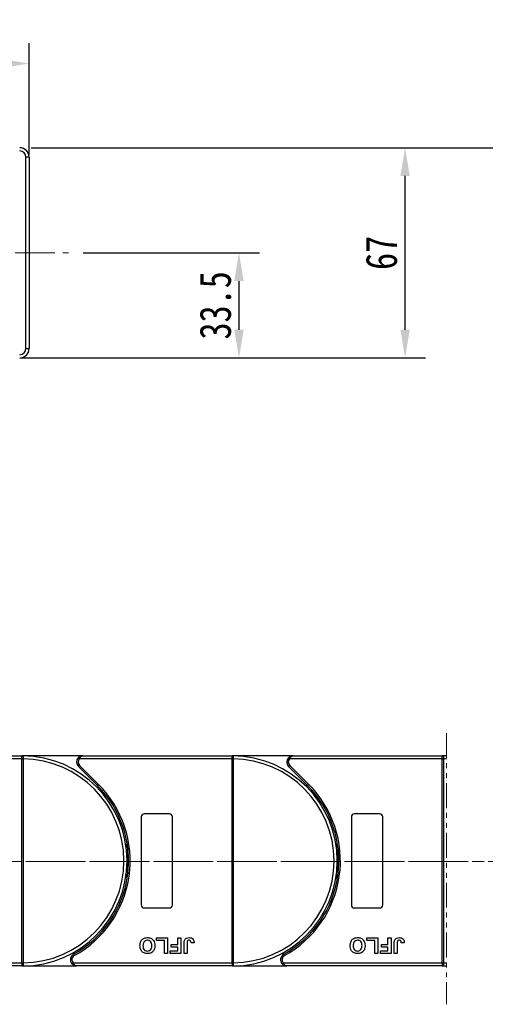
# Model space of a CAD drawing. Header units: millimetres. Extents: x 3059 to 4529, y 344 to 1377.
# Tile 18 of 42: x 3870 to 4019, y 765 to 1078. Entities that reach past the tile are written whole.
import ezdxf

# ---------------------------------------------------------------- set-up
doc = ezdxf.new("R2010")
doc.units = ezdxf.units.MM
doc.linetypes.add('CENTERX2', pattern=[20.32, 12.7, -2.54, 2.54, -2.54])
doc.linetypes.add('PHANTOM2', pattern=[31.75, 15.875, -3.175, 3.175, -3.175, 3.175, -3.175])
doc.styles.get("Standard").update_dxf_attribs({"font": '仿宋_GB2312.ttf', "width": 0.8})
doc.dimstyles.new('副本 ISO-45.1', dxfattribs={"dimtxt": 10, "dimasz": 9, "dimexe": 6.5, "dimexo": 0.625, "dimgap": 2.5, "dimtad": 1, "dimdsep": 46, "dimtxsty": 'Standard', "dimcen": 2.5, "dimadec": 0, "dimazin": 0, "dimtfac": 1, "dimtmove": 0, "dimatfit": 3, "dimfxl": 0, "dimarcsym": 0})

# ---------------------------------------------------------------- blocks, each defined once
blk = doc.blocks.new('*D1989')
at = {"color": 0, "lineweight": -2}
for p, q in [((3938.08, 1037.56), (4453.4, 1037.56)), ((4446.9, 785.58), (4446.9, 1028.56)), ((4359.84, 776.58), (4453.4, 776.58))]:
    blk.add_line(p, q, dxfattribs=at)
at = {"color": 0, "lineweight": 9}
for points in [[(4445.4, 1028.56), (4448.4, 1028.56), (4446.9, 1037.56)], [(4445.4, 785.58), (4448.4, 785.58), (4446.9, 776.58)]]:
    blk.add_solid(points, dxfattribs=at)
at = {"layer": 'Defpoints', "color": 0, "lineweight": 9}
for p in [(3937.45, 1037.56), (4446.9, 1037.56), (4359.21, 776.58)]:
    blk.add_point(p, dxfattribs=at)
at = {"color": 0, "lineweight": 9, "insert": (4439.4, 907.07), "char_height": 10, "attachment_point": 5, "rotation": 90}
blk.add_mtext('2R+67', dxfattribs=at)
blk = doc.blocks.new('*D1990')
at = {"color": 0, "lineweight": -2}
for p, q in [((3874.08, 1037.56), (3999.79, 1037.56)), ((3993.29, 979.56), (3993.29, 1028.56)), ((3871.08, 970.56), (3999.79, 970.56))]:
    blk.add_line(p, q, dxfattribs=at)
at = {"color": 0, "lineweight": 9}
for points in [[(3991.79, 1028.56), (3994.79, 1028.56), (3993.29, 1037.56)], [(3991.79, 979.56), (3994.79, 979.56), (3993.29, 970.56)]]:
    blk.add_solid(points, dxfattribs=at)
at = {"layer": 'Defpoints', "color": 0, "lineweight": 9}
for p in [(3873.45, 1037.56), (3993.29, 1037.56), (3870.45, 970.56)]:
    blk.add_point(p, dxfattribs=at)
at = {"color": 0, "lineweight": 9, "insert": (3985.79, 1004.06), "char_height": 10, "attachment_point": 5, "rotation": 90}
blk.add_mtext('67', dxfattribs=at)
blk = doc.blocks.new('*D1991')
at = {"color": 0, "lineweight": -2}
for p, q in [((3890.64, 1004.06), (3946.85, 1004.06)), ((3940.35, 995.06), (3940.35, 979.56)), ((3890.64, 970.56), (3946.85, 970.56))]:
    blk.add_line(p, q, dxfattribs=at)
at = {"color": 0, "lineweight": 9}
for points in [[(3938.85, 995.06), (3941.85, 995.06), (3940.35, 1004.06)], [(3938.85, 979.56), (3941.85, 979.56), (3940.35, 970.56)]]:
    blk.add_solid(points, dxfattribs=at)
at = {"layer": 'Defpoints', "color": 0, "lineweight": 9}
for p in [(3890.02, 1004.06), (3890.02, 970.56), (3940.35, 970.56)]:
    blk.add_point(p, dxfattribs=at)
at = {"color": 0, "lineweight": 9, "insert": (3932.85, 987.31), "char_height": 10, "attachment_point": 5, "rotation": 90}
blk.add_mtext('33.5', dxfattribs=at)
blk = doc.blocks.new('*D1994')
at = {"color": 0, "lineweight": -2}
for p, q in [((3779.45, 1037.69), (3779.45, 1070.91)), ((3873.45, 1035.19), (3873.45, 1070.91)), ((3788.45, 1064.41), (3864.45, 1064.41))]:
    blk.add_line(p, q, dxfattribs=at)
at = {"color": 0, "lineweight": 9}
for points in [[(3788.45, 1065.91), (3788.45, 1062.91), (3779.45, 1064.41)], [(3864.45, 1065.91), (3864.45, 1062.91), (3873.45, 1064.41)]]:
    blk.add_solid(points, dxfattribs=at)
at = {"layer": 'Defpoints', "color": 0, "lineweight": 9}
for p in [(3873.45, 1064.41), (3779.45, 1037.06), (3873.45, 1034.56)]:
    blk.add_point(p, dxfattribs=at)
at = {"color": 0, "lineweight": 9, "insert": (3826.45, 1071.91), "char_height": 10, "attachment_point": 5}
blk.add_mtext('94', dxfattribs=at)

msp = doc.modelspace()

# ---------------------------------------------------------------- linework, layer by layer
at = {"color": 7, "linetype": 'Continuous', "lineweight": 25}
for p, q in [((3872.453, 973.562), (3872.453, 1034.562)), ((3873.453, 1034.562), (3872.453, 1034.562)), ((3873.453, 1034.562), (3873.453, 973.562)), ((3872.453, 973.562), (3873.453, 973.562)), ((3871.166, 842.727), (3822.46, 842.727)), ((3823.578, 843.727), (3871.166, 843.727)), ((3871.166, 843.607), (3871.166, 843.727)), ((3890.578, 843.727), (3871.166, 843.727)), ((3871.166, 842.727), (3871.166, 843.607)), ((3871.166, 842.725), (3871.166, 842.727)), ((3871.166, 842.725), (3871.516, 842.725)), ((3871.166, 777.729), (3871.166, 842.725)), ((3871.516, 842.728), (3871.516, 842.725)), ((3871.516, 842.725), (3871.516, 777.729)), ((3938.166, 842.727), (3889.46, 842.727)), ((3890.578, 843.727), (3938.166, 843.727)), ((3938.166, 843.607), (3938.166, 843.727)), ((3957.578, 843.727), (3938.166, 843.727)), ((3938.166, 842.727), (3938.166, 843.607)), ((3938.166, 842.725), (3938.166, 842.727)), ((3938.166, 842.725), (3938.516, 842.725)), ((3938.166, 777.729), (3938.166, 842.725)), ((3938.516, 842.728), (3938.516, 842.725)), ((3938.516, 842.725), (3938.516, 777.729)), ((4005.166, 842.727), (3956.46, 842.727)), ((3957.578, 843.727), (4005.166, 843.727)), ((4006.528, 843.727), (4005.166, 843.727)), ((4005.166, 843.607), (4005.166, 843.727)), ((4005.166, 842.727), (4005.166, 843.607)), ((4005.166, 842.725), (4005.166, 842.727)), ((4005.166, 842.725), (4005.516, 842.725)), ((4005.166, 777.729), (4005.166, 842.725)), ((4005.516, 842.728), (4005.516, 842.725)), ((4005.516, 842.725), (4005.516, 777.729)), ((3895.208, 834.268), (3889.163, 840.313)), ((3889.517, 840.666), (3895.561, 834.622)), ((3962.208, 834.268), (3956.163, 840.313)), ((3956.517, 840.666), (3962.561, 834.622)), ((3909.166, 824.227), (3909.166, 796.227)), ((3918.166, 825.227), (3910.166, 825.227)), ((3919.166, 796.227), (3919.166, 824.227)), ((3976.166, 824.227), (3976.166, 796.227)), ((3985.166, 825.227), (3977.166, 825.227)), ((3986.166, 796.227), (3986.166, 824.227)), ((3910.166, 795.227), (3918.166, 795.227)), ((3977.166, 795.227), (3985.166, 795.227)), ((3896.619, 787.907), (3897.025, 787.934)), ((3963.619, 787.907), (3964.025, 787.934)), ((3914.051, 784.893), (3914.051, 785.727)), ((3914.051, 785.727), (3917.576, 785.727)), ((3916.615, 784.893), (3914.051, 784.893)), ((3916.615, 780.727), (3916.615, 784.893)), ((3917.576, 785.727), (3917.576, 780.727)), ((3920.845, 783.611), (3920.845, 785.727)), ((3920.845, 785.727), (3921.807, 785.727)), ((3921.807, 785.727), (3921.807, 780.727)), ((3981.051, 784.893), (3981.051, 785.727)), ((3981.051, 785.727), (3984.576, 785.727)), ((3983.615, 784.893), (3981.051, 784.893)), ((3983.615, 780.727), (3983.615, 784.893)), ((3984.576, 785.727), (3984.576, 780.727)), ((3987.845, 783.611), (3987.845, 785.727)), ((3987.845, 785.727), (3988.807, 785.727)), ((3988.807, 785.727), (3988.807, 780.727)), ((3918.41, 781.56), (3920.845, 781.56)), ((3918.41, 780.727), (3918.41, 781.56)), ((3918.73, 782.778), (3918.73, 783.611)), ((3918.73, 783.611), (3920.845, 783.611)), ((3920.845, 782.778), (3918.73, 782.778)), ((3920.845, 781.56), (3920.845, 782.778)), ((3922.833, 780.727), (3922.833, 783.879)), ((3923.794, 783.963), (3923.794, 780.727)), ((3926.038, 784.124), (3925.076, 784.06)), ((3985.41, 780.727), (3985.41, 781.56)), ((3985.41, 781.56), (3987.845, 781.56)), ((3985.73, 782.778), (3985.73, 783.611)), ((3985.73, 783.611), (3987.845, 783.611)), ((3987.845, 782.778), (3985.73, 782.778)), ((3987.845, 781.56), (3987.845, 782.778)), ((3989.833, 780.727), (3989.833, 783.879)), ((3990.794, 783.963), (3990.794, 780.727)), ((3993.038, 784.124), (3992.076, 784.06)), ((3917.576, 780.727), (3916.615, 780.727)), ((3921.807, 780.727), (3918.41, 780.727)), ((3923.794, 780.727), (3922.833, 780.727)), ((3984.576, 780.727), (3983.615, 780.727)), ((3988.807, 780.727), (3985.41, 780.727)), ((3990.794, 780.727), (3989.833, 780.727)), ((3820.476, 777.727), (3871.166, 777.727)), ((3871.166, 776.727), (3821.594, 776.727)), ((3871.166, 777.727), (3871.166, 777.729)), ((3871.166, 777.729), (3871.516, 777.729)), ((3871.166, 777.727), (3871.166, 776.847)), ((3871.166, 776.847), (3871.166, 776.727)), ((3871.166, 776.727), (3888.594, 776.727)), ((3871.516, 777.729), (3871.516, 777.726)), ((3887.476, 777.727), (3938.166, 777.727)), ((3938.166, 776.727), (3888.594, 776.727)), ((3938.166, 777.727), (3938.166, 777.729)), ((3938.166, 777.729), (3938.516, 777.729)), ((3938.166, 777.727), (3938.166, 776.847)), ((3938.166, 776.847), (3938.166, 776.727)), ((3938.166, 776.727), (3955.594, 776.727)), ((3938.516, 777.729), (3938.516, 777.726)), ((3954.476, 777.727), (4005.166, 777.727)), ((4005.166, 776.727), (3955.594, 776.727)), ((4005.166, 777.727), (4005.166, 777.729)), ((4005.166, 777.729), (4005.516, 777.729)), ((4005.166, 777.727), (4005.166, 776.847)), ((4005.166, 776.847), (4005.166, 776.727)), ((4005.166, 776.727), (4006.527, 776.727)), ((4005.516, 777.729), (4005.516, 777.726))]:
    msp.add_line(p, q, dxfattribs=at)
at = {"color": 1, "linetype": 'CENTERX2', "lineweight": 13}
for p, q in [((3645.453, 1004.062), (3885.982, 1004.062)), ((3670.484, 810.081), (4018.459, 810.081)), ((4377.875, 810.081), (3672.063, 810.081))]:
    msp.add_line(p, q, dxfattribs=at)
at = {"color": 3, "linetype": 'PHANTOM2', "lineweight": 9, "ltscale": 0.5}
msp.add_line((4006.528, 850.903), (4006.527, 764.514), dxfattribs=at)
at = {"color": 7, "linetype": 'Continuous', "lineweight": 25, "flags": 128}
for points in [[(3889.46, 842.727), (3889.387, 842.792), (3889.317, 842.854), (3889.253, 842.912), (3889.196, 842.963), (3889.15, 843.004), (3889.115, 843.035), (3889.094, 843.054), (3889.087, 843.06)], [(3956.46, 842.727), (3956.387, 842.792), (3956.317, 842.854), (3956.253, 842.912), (3956.196, 842.963), (3956.15, 843.004), (3956.115, 843.035), (3956.094, 843.054), (3956.087, 843.06)], [(3889.517, 840.666), (3889.448, 840.597), (3889.382, 840.531), (3889.321, 840.47), (3889.267, 840.416), (3889.223, 840.372), (3889.19, 840.34), (3889.17, 840.319), (3889.163, 840.313)], [(3956.517, 840.666), (3956.448, 840.597), (3956.382, 840.531), (3956.321, 840.47), (3956.267, 840.416), (3956.223, 840.372), (3956.19, 840.34), (3956.17, 840.319), (3956.163, 840.313)], [(3895.208, 834.268), (3895.214, 834.275), (3895.234, 834.295), (3895.267, 834.328), (3895.311, 834.372), (3895.365, 834.426), (3895.426, 834.487), (3895.492, 834.553), (3895.561, 834.622)], [(3962.208, 834.268), (3962.214, 834.275), (3962.234, 834.295), (3962.267, 834.328), (3962.311, 834.372), (3962.365, 834.426), (3962.426, 834.487), (3962.492, 834.553), (3962.561, 834.622)], [(3904.414, 814.327), (3904.448, 814.593), (3904.666, 816.036)], [(3971.414, 814.327), (3971.448, 814.593), (3971.666, 816.036)], [(3904.666, 804.417), (3904.448, 805.86), (3904.414, 806.127)], [(3971.666, 804.417), (3971.448, 805.86), (3971.414, 806.127)], [(3887.626, 780.477), (3887.631, 780.468), (3887.645, 780.444), (3887.667, 780.403), (3887.697, 780.349), (3887.734, 780.282), (3887.776, 780.207), (3887.821, 780.125), (3887.868, 780.039)], [(3954.626, 780.477), (3954.631, 780.468), (3954.645, 780.444), (3954.667, 780.403), (3954.697, 780.349), (3954.734, 780.282), (3954.776, 780.207), (3954.821, 780.125), (3954.868, 780.039)], [(3887.104, 777.393), (3887.111, 777.4), (3887.132, 777.419), (3887.166, 777.45), (3887.213, 777.491), (3887.269, 777.542), (3887.334, 777.599), (3887.404, 777.662), (3887.476, 777.727)], [(3954.104, 777.393), (3954.111, 777.4), (3954.132, 777.419), (3954.166, 777.45), (3954.213, 777.491), (3954.269, 777.542), (3954.334, 777.599), (3954.404, 777.662), (3954.476, 777.727)]]:
    msp.add_lwpolyline(points, dxfattribs=at)
at = {"color": 7, "linetype": 'Continuous', "lineweight": 25}
for centre, radius, start, end in [((3870.453, 1034.562), 3, 0, 90), ((3870.453, 1034.562), 2, 0, 90), ((3870.453, 973.562), 2, 270, 0), ((3870.453, 973.562), 3, 270, 0), ((3871.403, 843.431), 0.295, 90.53248, 143.36274), ((3871.427, 812.942), 29.786, 89.82922, 90.50251), ((3871.166, 810.227), 33.5, 270.40019, 89.59981), ((3871.166, 810.227), 32.5, 270.61704, 89.38296), ((3890.578, 841.727), 2, 138.18969, 225), ((3890.578, 841.727), 1.5, 138.18969, 225), ((3938.403, 843.431), 0.295, 90.53545, 143.36272), ((3938.427, 812.944), 29.784, 89.82921, 90.50253), ((3938.166, 810.227), 33.5, 270.40019, 89.59981), ((3938.166, 810.227), 32.5, 270.61704, 89.38296), ((3957.578, 841.727), 2, 138.18969, 225), ((3957.578, 841.727), 1.5, 138.18969, 225), ((4005.403, 843.431), 0.295, 90.53493, 143.36323), ((4005.427, 812.943), 29.785, 89.8292, 90.50253), ((4005.166, 810.227), 33.5, 87.66922, 89.59981), ((4005.166, 810.227), 32.5, 87.59749, 89.38296), ((3871.166, 810.227), 34, 298.95502, 45), ((3871.166, 810.227), 34.5, 298.95502, 45), ((3938.166, 810.227), 34, 298.95502, 45), ((3938.166, 810.227), 34.5, 298.95502, 45), ((3910.166, 824.227), 1, 90, 180), ((3918.166, 824.227), 1, 0, 90), ((3977.166, 824.227), 1, 90, 180), ((3985.166, 824.227), 1, 0, 90), ((3938.166, 810.227), 33.5, 172.96973, 187.03027), ((4005.166, 810.227), 33.5, 172.96973, 187.03027), ((3910.166, 796.227), 1, 180, 270), ((3918.166, 796.227), 1, 270, 0), ((3977.166, 796.227), 1, 180, 270), ((3985.166, 796.227), 1, 270, 0), ((3888.594, 778.727), 2, 118.95502, 221.81031), ((3888.594, 778.727), 1.5, 118.95502, 221.81031), ((3955.594, 778.727), 2, 118.95502, 221.81031), ((3955.594, 778.727), 1.5, 118.95502, 221.81031), ((3871.428, 807.859), 30.133, 269.50137, 270.16689), ((3871.403, 777.023), 0.295, 216.64527, 269.45951), ((3938.428, 807.857), 30.132, 269.50135, 270.16691), ((3938.403, 777.023), 0.295, 216.64529, 269.45654), ((4005.428, 807.858), 30.133, 269.50135, 270.16692), ((4005.403, 777.023), 0.295, 216.64477, 269.45706), ((4005.166, 810.227), 33.5, 270.40019, 272.32922), ((4005.166, 810.227), 32.5, 270.61704, 272.40095)]:
    msp.add_arc(centre, radius, start, end, dxfattribs=at)
for points, knots in [([(3871.166, 843.727), (3871.167, 843.727), (3871.236, 843.727), (3871.32, 843.727), (3871.388, 843.726), (3871.4, 843.726)], [0, 0, 0, 0, 0.01214092, 0.82564939, 1, 1, 1, 1]), ([(3871.4, 843.726), (3871.412, 843.725), (3871.447, 843.721), (3871.484, 843.671), (3871.508, 843.536), (3871.517, 843.308), (3871.517, 843.024), (3871.516, 842.821), (3871.516, 842.728)], [0, 0, 0, 0, 0.0734462, 0.2244875, 0.4109956, 0.6135371, 0.8237423, 1, 1, 1, 1]), ([(3890.578, 843.727), (3890.575, 843.727), (3890.564, 843.727), (3890.526, 843.726), (3890.481, 843.725), (3890.222, 843.708), (3889.826, 843.611), (3889.373, 843.349), (3889.166, 843.14), (3889.087, 843.06)], [0, 0, 0, 0, 0.005094, 0.020371, 0.0708136, 0.0890873, 0.5003182, 0.8092273, 1, 1, 1, 1]), ([(3889.46, 842.727), (3889.518, 842.845), (3889.652, 843.119), (3889.844, 843.355), (3890.051, 843.544), (3890.206, 843.644), (3890.372, 843.701), (3890.451, 843.717), (3890.496, 843.723), (3890.522, 843.725), (3890.545, 843.726), (3890.56, 843.727), (3890.568, 843.727), (3890.574, 843.727), (3890.576, 843.727), (3890.578, 843.727)], [0, 0, 0, 0, 0.2046298, 0.4732955, 0.5152802, 0.7431588, 0.8528076, 0.9140863, 0.9320397, 0.9600541, 0.9764934, 0.9861662, 0.9946878, 0.9959145, 1, 1, 1, 1]), ([(3938.166, 843.727), (3938.167, 843.727), (3938.236, 843.727), (3938.32, 843.727), (3938.388, 843.726), (3938.4, 843.726)], [0, 0, 0, 0, 0.0121202, 0.8256637, 1, 1, 1, 1]), ([(3938.4, 843.726), (3938.412, 843.725), (3938.447, 843.721), (3938.484, 843.671), (3938.508, 843.536), (3938.517, 843.308), (3938.517, 843.024), (3938.516, 842.821), (3938.516, 842.728)], [0, 0, 0, 0, 0.073446, 0.2244888, 0.4109967, 0.6135378, 0.8237426, 1, 1, 1, 1]), ([(3957.578, 843.727), (3957.575, 843.727), (3957.564, 843.727), (3957.526, 843.726), (3957.481, 843.725), (3957.222, 843.708), (3956.826, 843.611), (3956.373, 843.349), (3956.166, 843.14), (3956.087, 843.06)], [0, 0, 0, 0, 0.005094, 0.0203632, 0.0707981, 0.0890796, 0.5003108, 0.8092271, 1, 1, 1, 1]), ([(3956.46, 842.727), (3956.518, 842.845), (3956.652, 843.119), (3956.844, 843.355), (3957.051, 843.544), (3957.206, 843.644), (3957.372, 843.701), (3957.451, 843.717), (3957.496, 843.723), (3957.522, 843.725), (3957.545, 843.726), (3957.56, 843.727), (3957.568, 843.727), (3957.574, 843.727), (3957.576, 843.727), (3957.578, 843.727)], [0, 0, 0, 0, 0.2046299, 0.4733, 0.5152801, 0.7431587, 0.8528175, 0.9140862, 0.9320447, 0.960054, 0.9765034, 0.9861661, 0.9946878, 0.9959246, 1, 1, 1, 1]), ([(4005.166, 843.727), (4005.167, 843.727), (4005.236, 843.727), (4005.32, 843.727), (4005.388, 843.726), (4005.4, 843.726)], [0, 0, 0, 0, 0.01214116, 0.82564589, 1, 1, 1, 1]), ([(4005.4, 843.726), (4005.412, 843.725), (4005.447, 843.721), (4005.484, 843.671), (4005.508, 843.536), (4005.517, 843.308), (4005.517, 843.024), (4005.516, 842.821), (4005.516, 842.728)], [0, 0, 0, 0, 0.0734488, 0.2244881, 0.4109969, 0.6135377, 0.8237426, 1, 1, 1, 1]), ([(3908.794, 783.234), (3908.819, 783.603), (3908.868, 784.341), (3909.451, 785.237), (3910.289, 785.728), (3910.869, 785.77), (3911.159, 785.791)], [0, 0, 0, 0, 0.280552, 0.5594882, 0.7794347, 1, 1, 1, 1]), ([(3911.161, 784.958), (3910.923, 784.927), (3910.448, 784.865), (3909.825, 784.205), (3909.782, 783.587), (3909.756, 783.21)], [0, 0, 0, 0, 0.2799889, 0.5597657, 1, 1, 1, 1]), ([(3911.159, 785.791), (3911.529, 785.757), (3912.267, 785.69), (3913.095, 784.999), (3913.49, 784.124), (3913.522, 783.546), (3913.538, 783.257)], [0, 0, 0, 0, 0.2799442, 0.5587056, 0.7790442, 1, 1, 1, 1]), ([(3912.576, 783.224), (3912.565, 783.46), (3912.542, 783.932), (3912.228, 784.535), (3911.718, 784.902), (3911.347, 784.939), (3911.161, 784.958)], [0, 0, 0, 0, 0.2810215, 0.5601159, 0.7799406, 1, 1, 1, 1]), ([(3922.833, 783.879), (3922.834, 784.059), (3922.836, 784.38), (3922.909, 784.692), (3922.942, 784.829)], [0, 0, 0, 0, 0.56029497, 1, 1, 1, 1]), ([(3922.942, 784.829), (3923.02, 784.996), (3923.177, 785.329), (3923.728, 785.731), (3924.203, 785.768), (3924.493, 785.791)], [0, 0, 0, 0, 0.28012336, 0.56035263, 1, 1, 1, 1]), ([(3924.431, 784.958), (3924.315, 784.95), (3924.141, 784.938), (3923.949, 784.799), (3923.791, 784.487), (3923.793, 784.196), (3923.794, 783.963)], [0, 0, 0, 0, 0.2493999, 0.37441982, 0.49945782, 1, 1, 1, 1]), ([(3924.946, 784.682), (3924.912, 784.729), (3924.845, 784.821), (3924.669, 784.936), (3924.521, 784.949), (3924.431, 784.958)], [0, 0, 0, 0, 0.2806739, 0.5608432, 1, 1, 1, 1]), ([(3924.493, 785.791), (3924.737, 785.773), (3925.223, 785.736), (3925.779, 785.284), (3926.009, 784.694), (3926.028, 784.314), (3926.038, 784.124)], [0, 0, 0, 0, 0.2802455, 0.5584189, 0.7788262, 1, 1, 1, 1]), ([(3925.076, 784.06), (3925.071, 784.181), (3925.061, 784.396), (3924.981, 784.595), (3924.946, 784.682)], [0, 0, 0, 0, 0.5610277, 1, 1, 1, 1]), ([(3975.794, 783.234), (3975.819, 783.603), (3975.868, 784.341), (3976.451, 785.237), (3977.289, 785.728), (3977.869, 785.77), (3978.159, 785.791)], [0, 0, 0, 0, 0.2805519, 0.5594921, 0.7794386, 1, 1, 1, 1]), ([(3978.161, 784.958), (3977.923, 784.927), (3977.448, 784.865), (3976.825, 784.205), (3976.782, 783.587), (3976.756, 783.21)], [0, 0, 0, 0, 0.27999, 0.5597639, 1, 1, 1, 1]), ([(3978.159, 785.791), (3978.529, 785.757), (3979.267, 785.69), (3980.095, 784.999), (3980.49, 784.124), (3980.522, 783.546), (3980.538, 783.257)], [0, 0, 0, 0, 0.2799406, 0.55870504, 0.77904371, 1, 1, 1, 1]), ([(3979.576, 783.224), (3979.565, 783.46), (3979.542, 783.932), (3979.228, 784.535), (3978.718, 784.902), (3978.347, 784.939), (3978.161, 784.958)], [0, 0, 0, 0, 0.2810207, 0.5601172, 0.7799412, 1, 1, 1, 1]), ([(3989.833, 783.879), (3989.834, 784.059), (3989.836, 784.38), (3989.909, 784.692), (3989.942, 784.829)], [0, 0, 0, 0, 0.56029497, 1, 1, 1, 1]), ([(3989.942, 784.829), (3990.02, 784.996), (3990.177, 785.329), (3990.728, 785.731), (3991.203, 785.768), (3991.493, 785.791)], [0, 0, 0, 0, 0.28012138, 0.56036475, 1, 1, 1, 1]), ([(3991.431, 784.958), (3991.315, 784.95), (3991.141, 784.938), (3990.949, 784.799), (3990.791, 784.487), (3990.793, 784.196), (3990.794, 783.963)], [0, 0, 0, 0, 0.24939238, 0.37442261, 0.49945143, 1, 1, 1, 1]), ([(3991.946, 784.682), (3991.912, 784.729), (3991.845, 784.821), (3991.669, 784.936), (3991.521, 784.949), (3991.431, 784.958)], [0, 0, 0, 0, 0.2806681, 0.5608522, 1, 1, 1, 1]), ([(3991.493, 785.791), (3991.737, 785.773), (3992.223, 785.736), (3992.779, 785.284), (3993.009, 784.694), (3993.028, 784.314), (3993.038, 784.124)], [0, 0, 0, 0, 0.2802502, 0.5584182, 0.7788269, 1, 1, 1, 1]), ([(3992.076, 784.06), (3992.071, 784.181), (3992.061, 784.396), (3991.981, 784.595), (3991.946, 784.682)], [0, 0, 0, 0, 0.5610277, 1, 1, 1, 1]), ([(3911.173, 780.663), (3910.8, 780.698), (3910.057, 780.769), (3909.229, 781.476), (3908.841, 782.361), (3908.81, 782.943), (3908.794, 783.234)], [0, 0, 0, 0, 0.2798292, 0.5586668, 0.7790059, 1, 1, 1, 1]), ([(3909.756, 783.21), (3909.766, 782.974), (3909.786, 782.505), (3910.089, 781.899), (3910.605, 781.543), (3910.976, 781.512), (3911.161, 781.496)], [0, 0, 0, 0, 0.2810828, 0.5600109, 0.7796893, 1, 1, 1, 1]), ([(3911.161, 781.496), (3911.399, 781.523), (3911.874, 781.578), (3912.509, 782.228), (3912.551, 782.846), (3912.576, 783.224)], [0, 0, 0, 0, 0.2802783, 0.5598744, 1, 1, 1, 1]), ([(3913.314, 781.986), (3913.167, 781.72), (3912.903, 781.245), (3912.433, 780.977), (3912.227, 780.859)], [0, 0, 0, 0, 0.55995103, 1, 1, 1, 1]), ([(3913.538, 783.257), (3913.531, 783.013), (3913.519, 782.578), (3913.377, 782.167), (3913.314, 781.986)], [0, 0, 0, 0, 0.5601707, 1, 1, 1, 1]), ([(3978.173, 780.663), (3977.8, 780.698), (3977.057, 780.769), (3976.229, 781.476), (3975.841, 782.361), (3975.81, 782.943), (3975.794, 783.234)], [0, 0, 0, 0, 0.279832, 0.5586688, 0.7790057, 1, 1, 1, 1]), ([(3976.756, 783.21), (3976.766, 782.974), (3976.786, 782.505), (3977.089, 781.899), (3977.605, 781.543), (3977.976, 781.512), (3978.161, 781.496)], [0, 0, 0, 0, 0.2810858, 0.5600132, 0.7796934, 1, 1, 1, 1]), ([(3978.161, 781.496), (3978.399, 781.523), (3978.874, 781.578), (3979.509, 782.228), (3979.551, 782.846), (3979.576, 783.224)], [0, 0, 0, 0, 0.2802817, 0.5598795, 1, 1, 1, 1]), ([(3980.314, 781.986), (3980.167, 781.72), (3979.903, 781.245), (3979.433, 780.977), (3979.227, 780.859)], [0, 0, 0, 0, 0.5599554, 1, 1, 1, 1]), ([(3980.538, 783.257), (3980.531, 783.013), (3980.519, 782.578), (3980.377, 782.167), (3980.314, 781.986)], [0, 0, 0, 0, 0.5601711, 1, 1, 1, 1]), ([(3912.227, 780.859), (3912.035, 780.794), (3911.693, 780.678), (3911.332, 780.667), (3911.173, 780.663)], [0, 0, 0, 0, 0.559559, 1, 1, 1, 1]), ([(3979.227, 780.859), (3979.035, 780.794), (3978.693, 780.678), (3978.332, 780.667), (3978.173, 780.663)], [0, 0, 0, 0, 0.5595862, 1, 1, 1, 1]), ([(3871.4, 776.728), (3871.388, 776.728), (3871.32, 776.727), (3871.236, 776.727), (3871.167, 776.727), (3871.166, 776.727)], [0, 0, 0, 0, 0.17435061, 0.98785908, 1, 1, 1, 1]), ([(3871.516, 777.726), (3871.516, 777.712), (3871.516, 777.585), (3871.517, 777.348), (3871.516, 777.057), (3871.5, 776.845), (3871.468, 776.741), (3871.419, 776.731), (3871.4, 776.728)], [0, 0, 0, 0, 0.02721917, 0.24078286, 0.45431427, 0.66663084, 0.87276101, 1, 1, 1, 1]), ([(3888.594, 776.727), (3888.592, 776.727), (3888.581, 776.727), (3888.543, 776.727), (3888.497, 776.729), (3888.239, 776.746), (3887.843, 776.842), (3887.39, 777.105), (3887.183, 777.314), (3887.104, 777.393)], [0, 0, 0, 0, 0.0050862, 0.0203632, 0.0708057, 0.0890866, 0.500309, 0.8092216, 1, 1, 1, 1]), ([(3888.594, 776.727), (3888.593, 776.727), (3888.59, 776.727), (3888.585, 776.727), (3888.576, 776.727), (3888.562, 776.727), (3888.539, 776.729), (3888.513, 776.731), (3888.468, 776.737), (3888.389, 776.753), (3888.223, 776.809), (3888.068, 776.91), (3887.86, 777.099), (3887.669, 777.334), (3887.535, 777.608), (3887.476, 777.727)], [0, 0, 0, 0, 0.0040805, 0.0053122, 0.0138339, 0.0235017, 0.0399458, 0.0679607, 0.0859092, 0.147187, 0.2568411, 0.4847185, 0.5266991, 0.7953697, 1, 1, 1, 1]), ([(3938.4, 776.728), (3938.388, 776.728), (3938.32, 776.727), (3938.236, 776.727), (3938.167, 776.727), (3938.166, 776.727)], [0, 0, 0, 0, 0.1743363, 0.9878798, 1, 1, 1, 1]), ([(3938.516, 777.726), (3938.516, 777.712), (3938.517, 777.585), (3938.517, 777.348), (3938.516, 777.057), (3938.5, 776.845), (3938.468, 776.741), (3938.419, 776.731), (3938.4, 776.728)], [0, 0, 0, 0, 0.0272191, 0.2407825, 0.4543137, 0.66663, 0.8727612, 1, 1, 1, 1]), ([(3955.594, 776.727), (3955.592, 776.727), (3955.581, 776.727), (3955.543, 776.727), (3955.497, 776.729), (3955.239, 776.746), (3954.843, 776.842), (3954.39, 777.105), (3954.183, 777.314), (3954.104, 777.393)], [0, 0, 0, 0, 0.00509398, 0.0203632, 0.07081342, 0.08909431, 0.5003086, 0.80922792, 1, 1, 1, 1]), ([(3955.594, 776.727), (3955.593, 776.727), (3955.59, 776.727), (3955.585, 776.727), (3955.576, 776.727), (3955.562, 776.727), (3955.539, 776.729), (3955.513, 776.731), (3955.468, 776.737), (3955.389, 776.753), (3955.223, 776.809), (3955.068, 776.909), (3954.86, 777.099), (3954.669, 777.334), (3954.535, 777.608), (3954.476, 777.727)], [0, 0, 0, 0, 0.0040855, 0.0053122, 0.0138339, 0.0235068, 0.0399458, 0.0679556, 0.0859142, 0.147192, 0.256841, 0.4847232, 0.5266992, 0.7953697, 1, 1, 1, 1]), ([(4005.4, 776.728), (4005.388, 776.728), (4005.32, 776.727), (4005.236, 776.727), (4005.167, 776.727), (4005.166, 776.727)], [0, 0, 0, 0, 0.17435411, 0.98785884, 1, 1, 1, 1]), ([(4005.516, 777.726), (4005.516, 777.712), (4005.516, 777.585), (4005.517, 777.348), (4005.516, 777.057), (4005.5, 776.845), (4005.468, 776.741), (4005.419, 776.731), (4005.4, 776.728)], [0, 0, 0, 0, 0.0272191, 0.2407825, 0.4543137, 0.66663, 0.8727612, 1, 1, 1, 1])]:
    msp.add_open_spline(points, degree=3, knots=knots, dxfattribs=at)
at = {"color": 8, "linetype": 'Continuous', "lineweight": 25}
for points, knots in [([(3896.245, 833.181), (3896.25, 833.19), (3896.274, 833.238), (3896.275, 833.291), (3896.276, 833.333)], [0, 0, 0, 0, 0.19261962, 1, 1, 1, 1]), ([(3963.245, 833.181), (3963.25, 833.19), (3963.274, 833.238), (3963.275, 833.291), (3963.276, 833.333)], [0, 0, 0, 0, 0.1925989, 1, 1, 1, 1]), ([(3896.024, 787.374), (3896.086, 787.312), (3896.164, 787.234), (3896.194, 787.137), (3896.2, 787.117)], [0, 0, 0, 0, 0.7897833, 1, 1, 1, 1]), ([(3963.025, 787.374), (3963.086, 787.312), (3963.164, 787.234), (3963.194, 787.137), (3963.2, 787.117)], [0, 0, 0, 0, 0.7897777, 1, 1, 1, 1])]:
    msp.add_open_spline(points, degree=3, knots=knots, dxfattribs=at)

# ---------------------------------------------------------------- dimensions: what is measured, and where the dimension line sits
at = {"color": 5, "lineweight": 9}
dim = msp.add_linear_dim(base=(3873.453, 1064.409), p1=(3779.453, 1037.062), p2=(3873.453, 1034.562), dimstyle='副本 ISO-45.1', dxfattribs=at)
dim.commit()
dim.dimension.update_dxf_attribs({"geometry": '*D1994', "text_midpoint": (3826.453, 1071.909)})
for base, p1, p2, picture, middle in [((3993.286, 1037.562), (3870.453, 970.562), (3873.453, 1037.562), '*D1990', (3985.786, 1004.062)), ((3940.354, 970.562), (3890.019, 1004.062), (3890.019, 970.562), '*D1991', (3932.854, 987.312))]:
    dim = msp.add_linear_dim(base=base, p1=p1, p2=p2, angle=90, dimstyle='副本 ISO-45.1', dxfattribs=at)
    dim.commit()
    dim.dimension.update_dxf_attribs({"geometry": picture, "text_midpoint": middle})
dim = msp.add_linear_dim(base=(4446.897, 1037.562), p1=(4359.211, 776.581), p2=(3937.453, 1037.562), angle=90, text='2R+67', dimstyle='副本 ISO-45.1', dxfattribs=at)
dim.commit()
dim.dimension.update_dxf_attribs({"geometry": '*D1989', "text_midpoint": (4439.397, 907.071)})

doc.saveas('drawing.dxf')
